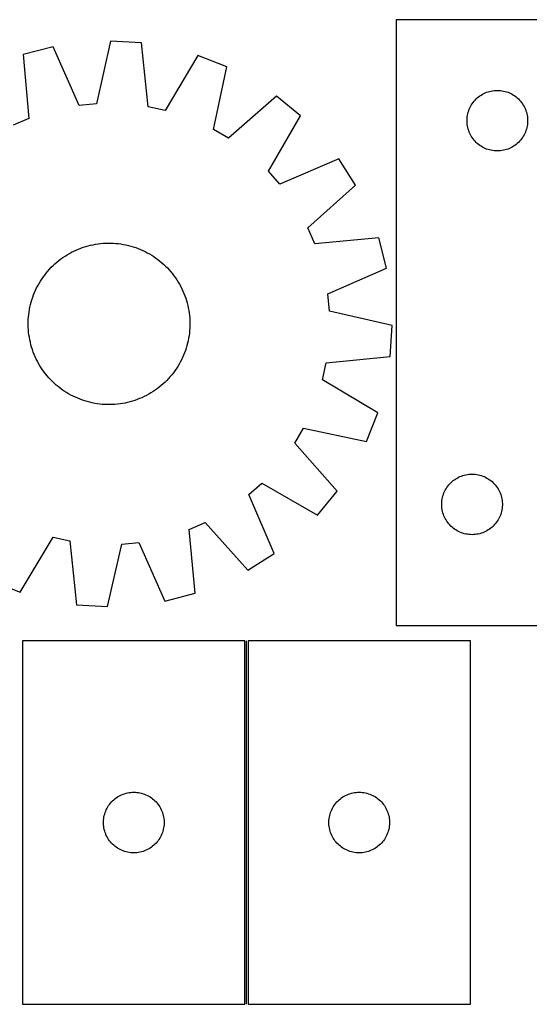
# Model space of a CAD drawing. Header units: millimetres. Extents: x 7 to 1493, y 7 to 498.
# Tile 2 of 4: x 344 to 596, y 9 to 497. Entities that reach past the tile are written whole.
import ezdxf

# ---------------------------------------------------------------- set-up
doc = ezdxf.new("R2010")
doc.units = ezdxf.units.MM
doc.layers.add('COMMON', color=5, linetype='CONTINUOUS', true_color=0x0000ff)
doc.layers.add('CUT', color=7, linetype='CONTINUOUS', true_color=0x000000)

msp = doc.modelspace()

# ---------------------------------------------------------------- linework, layer by layer
at = {"layer": 'COMMON'}
msp.add_line((455.86483, 9.103053), (455.86483, 189.103053), dxfattribs=at)
at = {"layer": 'CUT'}
for p, q in [((529.947103, 496.633568), (529.947103, 196.633568)), ((779.947103, 496.633568), (529.947103, 496.633568)), ((360.237469, 483.268034), (345.344113, 479.405585)), ((373.083683, 454.217225), (360.237469, 483.268034)), ((388.64307, 486.022604), (381.617994, 455.044821)), ((404.001055, 485.093712), (388.64307, 486.022604)), ((407.241337, 453.495052), (404.001055, 485.093712)), ((345.344113, 479.405585), (348.235531, 447.773095)), ((431.867595, 478.93565), (415.61369, 451.644895)), ((446.186864, 473.306342), (431.867595, 478.93565)), ((439.504033, 442.252928), (446.186864, 473.306342)), ((470.786573, 458.838443), (446.894883, 437.906126)), ((482.665455, 449.059756), (470.786573, 458.838443)), ((570.044822, 457.900547), (570.637961, 458.395365)), ((570.637961, 458.395365), (571.255787, 458.858993)), ((571.255787, 458.858993), (571.89666, 459.290201)), ((571.89666, 459.290201), (572.558882, 459.687846)), ((572.558882, 459.687846), (573.240696, 460.050874)), ((573.240696, 460.050874), (573.940295, 460.378321)), ((573.940295, 460.378321), (574.655822, 460.66932)), ((574.655822, 460.66932), (575.385381, 460.923098)), ((575.385381, 460.923098), (576.127037, 461.138984)), ((576.127037, 461.138984), (576.878822, 461.316403)), ((576.878822, 461.316403), (577.638745, 461.454886)), ((577.638745, 461.454886), (578.404788, 461.554066)), ((578.404788, 461.554066), (579.174922, 461.613679)), ((579.174922, 461.613679), (579.947103, 461.633568)), ((579.947103, 461.633568), (580.719285, 461.613679)), ((580.719285, 461.613679), (581.489418, 461.554066)), ((581.489418, 461.554066), (582.255462, 461.454886)), ((582.255462, 461.454886), (583.015384, 461.316403)), ((583.015384, 461.316403), (583.76717, 461.138984)), ((583.76717, 461.138984), (584.508826, 460.923098)), ((584.508826, 460.923098), (585.238385, 460.66932)), ((585.238385, 460.66932), (585.953912, 460.378321)), ((585.953912, 460.378321), (586.65351, 460.050874)), ((586.65351, 460.050874), (587.335324, 459.687846)), ((587.335324, 459.687846), (587.997546, 459.290201)), ((587.997546, 459.290201), (588.63842, 458.858993)), ((588.63842, 458.858993), (589.256246, 458.395365)), ((589.256246, 458.395365), (589.849385, 457.900547)), ((381.617994, 455.044821), (373.083683, 454.217225)), ((415.61369, 451.644895), (407.241337, 453.495052)), ((566.361569, 452.992284), (566.706921, 453.683219)), ((566.706921, 453.683219), (567.087384, 454.35546)), ((567.087384, 454.35546), (567.501948, 455.007224)), ((567.501948, 455.007224), (567.949515, 455.636782)), ((567.949515, 455.636782), (568.428897, 456.242465)), ((568.428897, 456.242465), (568.938823, 456.822668)), ((568.938823, 456.822668), (569.477941, 457.375851)), ((569.477941, 457.375851), (570.044822, 457.900547)), ((589.849385, 457.900547), (590.416266, 457.375851)), ((590.416266, 457.375851), (590.955384, 456.822668)), ((590.955384, 456.822668), (591.46531, 456.242465)), ((591.46531, 456.242465), (591.944692, 455.636782)), ((591.944692, 455.636782), (592.392259, 455.007224)), ((592.392259, 455.007224), (592.806823, 454.35546)), ((592.806823, 454.35546), (593.187285, 453.683219)), ((593.187285, 453.683219), (593.532637, 452.992284)), ((466.713672, 421.591313), (482.665455, 449.059756)), ((564.99184, 447.7912), (565.071263, 448.559543)), ((565.071263, 448.559543), (565.190134, 449.322779)), ((565.190134, 449.322779), (565.348138, 450.078884)), ((565.348138, 450.078884), (565.544855, 450.825852)), ((565.544855, 450.825852), (565.779765, 451.561704)), ((565.779765, 451.561704), (566.052244, 452.284486)), ((566.052244, 452.284486), (566.361569, 452.992284)), ((593.532637, 452.992284), (593.841963, 452.284486)), ((593.841963, 452.284486), (594.114442, 451.561704)), ((594.114442, 451.561704), (594.349351, 450.825852)), ((594.349351, 450.825852), (594.546069, 450.078884)), ((594.546069, 450.078884), (594.704073, 449.322779)), ((594.704073, 449.322779), (594.822943, 448.559543)), ((594.822943, 448.559543), (594.902366, 447.7912)), ((348.235531, 447.773095), (340.37466, 444.348758)), ((564.952076, 447.019786), (564.99184, 447.7912)), ((564.952076, 446.247349), (564.952076, 447.019786)), ((564.99184, 445.475936), (564.952076, 446.247349)), ((565.071263, 444.707592), (564.99184, 445.475936)), ((565.190134, 443.944356), (565.071263, 444.707592)), ((565.348138, 443.188252), (565.190134, 443.944356)), ((594.704073, 443.944356), (594.546069, 443.188252)), ((594.822943, 444.707592), (594.704073, 443.944356)), ((594.902366, 445.475936), (594.822943, 444.707592)), ((594.902366, 447.7912), (594.94213, 447.019786)), ((594.94213, 446.247349), (594.902366, 445.475936)), ((594.94213, 447.019786), (594.94213, 446.247349)), ((446.894883, 437.906126), (439.504033, 442.252928)), ((565.544855, 442.441283), (565.348138, 443.188252)), ((565.779765, 441.705432), (565.544855, 442.441283)), ((566.052244, 440.982649), (565.779765, 441.705432)), ((566.361569, 440.274852), (566.052244, 440.982649)), ((566.706921, 439.583917), (566.361569, 440.274852)), ((567.087384, 438.911676), (566.706921, 439.583917)), ((567.501948, 438.259912), (567.087384, 438.911676)), ((592.806823, 438.911676), (592.392259, 438.259912)), ((593.187285, 439.583917), (592.806823, 438.911676)), ((593.532637, 440.274852), (593.187285, 439.583917)), ((593.841963, 440.982649), (593.532637, 440.274852)), ((594.114442, 441.705432), (593.841963, 440.982649)), ((594.349351, 442.441283), (594.114442, 441.705432)), ((594.546069, 443.188252), (594.349351, 442.441283)), ((567.949515, 437.630354), (567.501948, 438.259912)), ((568.428897, 437.02467), (567.949515, 437.630354)), ((568.938823, 436.444468), (568.428897, 437.02467)), ((569.477941, 435.891285), (568.938823, 436.444468)), ((570.044822, 435.366589), (569.477941, 435.891285)), ((570.637961, 434.871771), (570.044822, 435.366589)), ((571.255787, 434.408143), (570.637961, 434.871771)), ((571.89666, 433.976934), (571.255787, 434.408143)), ((572.558882, 433.579289), (571.89666, 433.976934)), ((587.997546, 433.976934), (587.335324, 433.579289)), ((588.63842, 434.408143), (587.997546, 433.976934)), ((589.256246, 434.871771), (588.63842, 434.408143)), ((589.849385, 435.366589), (589.256246, 434.871771)), ((590.416266, 435.891285), (589.849385, 435.366589)), ((590.955384, 436.444468), (590.416266, 435.891285)), ((591.46531, 437.02467), (590.955384, 436.444468)), ((591.944692, 437.630354), (591.46531, 437.02467)), ((592.392259, 438.259912), (591.944692, 437.630354)), ((573.240696, 433.216262), (572.558882, 433.579289)), ((573.940295, 432.888814), (573.240696, 433.216262)), ((574.655822, 432.597816), (573.940295, 432.888814)), ((575.385381, 432.344037), (574.655822, 432.597816)), ((576.127037, 432.128152), (575.385381, 432.344037)), ((576.878822, 431.950733), (576.127037, 432.128152)), ((577.638745, 431.812249), (576.878822, 431.950733)), ((578.404788, 431.71307), (577.638745, 431.812249)), ((579.174922, 431.653456), (578.404788, 431.71307)), ((579.947103, 431.633568), (579.174922, 431.653456)), ((580.719285, 431.653456), (579.947103, 431.633568)), ((581.489418, 431.71307), (580.719285, 431.653456)), ((582.255462, 431.812249), (581.489418, 431.71307)), ((583.015384, 431.950733), (582.255462, 431.812249)), ((583.76717, 432.128152), (583.015384, 431.950733)), ((584.508826, 432.344037), (583.76717, 432.128152)), ((585.238385, 432.597816), (584.508826, 432.344037)), ((585.953912, 432.888814), (585.238385, 432.597816)), ((586.65351, 433.216262), (585.953912, 432.888814)), ((587.335324, 433.579289), (586.65351, 433.216262)), ((501.590342, 427.698238), (472.399553, 415.173359)), ((509.866049, 414.727377), (501.590342, 427.698238)), ((472.399553, 415.173359), (466.713672, 421.591313)), ((486.206786, 393.532707), (509.866049, 414.727377)), ((489.631124, 385.671837), (486.206786, 393.532707)), ((378.756268, 384.969608), (379.984061, 385.237059)), ((379.984061, 385.237059), (381.21965, 385.465813)), ((381.21965, 385.465813), (382.461814, 385.655642)), ((382.461814, 385.655642), (383.709327, 385.806361)), ((383.709327, 385.806361), (384.96096, 385.91782)), ((384.96096, 385.91782), (386.215476, 385.989909)), ((386.215476, 385.989909), (387.471637, 386.022557)), ((387.471637, 386.022557), (388.728204, 386.015732)), ((388.728204, 386.015732), (389.983936, 385.969441)), ((389.983936, 385.969441), (391.237595, 385.883729)), ((391.237595, 385.883729), (392.487943, 385.758681)), ((392.487943, 385.758681), (393.733746, 385.594421)), ((393.733746, 385.594421), (394.973775, 385.39111)), ((394.973775, 385.39111), (396.206805, 385.148949)), ((521.263614, 388.563254), (489.631124, 385.671837)), ((525.126063, 373.669899), (521.263614, 388.563254)), ((367.168299, 380.243285), (368.253353, 380.877055)), ((368.253353, 380.877055), (369.357779, 381.47643)), ((369.357779, 381.47643), (370.480486, 382.040819)), ((370.480486, 382.040819), (371.620368, 382.569664)), ((371.620368, 382.569664), (372.776299, 383.062443)), ((372.776299, 383.062443), (373.947137, 383.518671)), ((373.947137, 383.518671), (375.131729, 383.937896)), ((375.131729, 383.937896), (376.328904, 384.319706)), ((376.328904, 384.319706), (377.537481, 384.663723)), ((377.537481, 384.663723), (378.756268, 384.969608)), ((396.206805, 385.148949), (397.431621, 384.868177)), ((397.431621, 384.868177), (398.647014, 384.549071)), ((398.647014, 384.549071), (399.851783, 384.191946)), ((399.851783, 384.191946), (401.04474, 383.797155)), ((401.04474, 383.797155), (402.224708, 383.365087)), ((402.224708, 383.365087), (403.390522, 382.896168)), ((403.390522, 382.896168), (404.541031, 382.390862)), ((404.541031, 382.390862), (405.675101, 381.849666)), ((405.675101, 381.849666), (406.791612, 381.273116)), ((406.791612, 381.273116), (407.889462, 380.66178)), ((407.889462, 380.66178), (408.967568, 380.016261)), ((360.202609, 374.900484), (361.123279, 375.755688)), ((361.123279, 375.755688), (362.070357, 376.581551)), ((362.070357, 376.581551), (363.042908, 377.377259)), ((363.042908, 377.377259), (364.039974, 378.142025)), ((364.039974, 378.142025), (365.060569, 378.875095)), ((365.060569, 378.875095), (366.103688, 379.575745)), ((366.103688, 379.575745), (367.168299, 380.243285)), ((408.967568, 380.016261), (410.024865, 379.337196)), ((410.024865, 379.337196), (411.060311, 378.625256)), ((411.060311, 378.625256), (412.072884, 377.881143)), ((412.072884, 377.881143), (413.061583, 377.105592)), ((413.061583, 377.105592), (414.025434, 376.299367)), ((414.025434, 376.299367), (414.963486, 375.463265)), ((414.963486, 375.463265), (415.874812, 374.598111)), ((356.026224, 370.214855), (356.801776, 371.203554)), ((356.801776, 371.203554), (357.608, 372.167406)), ((357.608, 372.167406), (358.444102, 373.105457)), ((358.444102, 373.105457), (359.309256, 374.016783)), ((359.309256, 374.016783), (360.202609, 374.900484)), ((415.874812, 374.598111), (416.758513, 373.704758)), ((416.758513, 373.704758), (417.613717, 372.784089)), ((417.613717, 372.784089), (418.43958, 371.837011)), ((418.43958, 371.837011), (419.235287, 370.864459)), ((419.235287, 370.864459), (420.000053, 369.867393)), ((496.075254, 360.823684), (525.126063, 373.669899)), ((352.634252, 364.933583), (353.245588, 366.031433)), ((353.245588, 366.031433), (353.891107, 367.109539)), ((353.891107, 367.109539), (354.570171, 368.166836)), ((354.570171, 368.166836), (355.282111, 369.202282)), ((355.282111, 369.202282), (356.026224, 370.214855)), ((420.000053, 369.867393), (420.733123, 368.846798)), ((420.733123, 368.846798), (421.433774, 367.80368)), ((421.433774, 367.80368), (422.101314, 366.739068)), ((422.101314, 366.739068), (422.735084, 365.654014)), ((422.735084, 365.654014), (423.334459, 364.549589)), ((350.542281, 360.366679), (351.011199, 361.532493)), ((351.011199, 361.532493), (351.516506, 362.683002)), ((351.516506, 362.683002), (352.057701, 363.817072)), ((352.057701, 363.817072), (352.634252, 364.933583)), ((423.334459, 364.549589), (423.898848, 363.426881)), ((423.898848, 363.426881), (424.427693, 362.286999)), ((424.427693, 362.286999), (424.920472, 361.131069)), ((424.920472, 361.131069), (425.3767, 359.96023)), ((496.90285, 352.289374), (496.075254, 360.823684)), ((349.039191, 355.573593), (349.358297, 356.788985)), ((349.358297, 356.788985), (349.715421, 357.993754)), ((349.715421, 357.993754), (350.110213, 359.186711)), ((350.110213, 359.186711), (350.542281, 360.366679)), ((425.3767, 359.96023), (425.795925, 358.775639)), ((425.795925, 358.775639), (426.177735, 357.578464)), ((426.177735, 357.578464), (426.521752, 356.369887)), ((426.521752, 356.369887), (426.827637, 355.1511)), ((348.148686, 350.629914), (348.312947, 351.875717)), ((348.312947, 351.875717), (348.516258, 353.115746)), ((348.516258, 353.115746), (348.758419, 354.348777)), ((348.758419, 354.348777), (349.039191, 355.573593)), ((426.827637, 355.1511), (427.095088, 353.923306)), ((427.095088, 353.923306), (427.323841, 352.687718)), ((427.323841, 352.687718), (427.513671, 351.445554)), ((427.513671, 351.445554), (427.66439, 350.19804)), ((527.880633, 345.264298), (496.90285, 352.289374)), ((347.88481, 345.613608), (347.891635, 346.870175)), ((347.891635, 346.870175), (347.937926, 348.125907)), ((347.937926, 348.125907), (348.023638, 349.379566)), ((348.023638, 349.379566), (348.148686, 350.629914)), ((427.66439, 350.19804), (427.775849, 348.946408)), ((427.775849, 348.946408), (427.847938, 347.691892)), ((427.847938, 347.691892), (427.880586, 346.435731)), ((427.880586, 346.435731), (427.873761, 345.179164)), ((347.917459, 344.357447), (347.88481, 345.613608)), ((347.989548, 343.102931), (347.917459, 344.357447)), ((348.101007, 341.851299), (347.989548, 343.102931)), ((348.251725, 340.603785), (348.101007, 341.851299)), ((427.61671, 341.419425), (427.45245, 340.173622)), ((427.741758, 342.669772), (427.61671, 341.419425)), ((427.82747, 343.923431), (427.741758, 342.669772)), ((427.873761, 345.179164), (427.82747, 343.923431)), ((526.951741, 329.906313), (527.880633, 345.264298)), ((348.441555, 339.361621), (348.251725, 340.603785)), ((348.670308, 338.126032), (348.441555, 339.361621)), ((348.937759, 336.898239), (348.670308, 338.126032)), ((349.243644, 335.679452), (348.937759, 336.898239)), ((426.726206, 336.475746), (426.4071, 335.260354)), ((427.006978, 337.700562), (426.726206, 336.475746)), ((427.249139, 338.933593), (427.006978, 337.700562)), ((427.45245, 340.173622), (427.249139, 338.933593)), ((349.587661, 334.470875), (349.243644, 335.679452)), ((349.969471, 333.2737), (349.587661, 334.470875)), ((350.388697, 332.089108), (349.969471, 333.2737)), ((350.844924, 330.91827), (350.388697, 332.089108)), ((425.223115, 331.68266), (424.754197, 330.516846)), ((425.655184, 332.862628), (425.223115, 331.68266)), ((426.049975, 334.055585), (425.655184, 332.862628)), ((426.4071, 335.260354), (426.049975, 334.055585)), ((351.337704, 329.762339), (350.844924, 330.91827)), ((351.866549, 328.622458), (351.337704, 329.762339)), ((352.430937, 327.49975), (351.866549, 328.622458)), ((353.030312, 326.395324), (352.430937, 327.49975)), ((423.131145, 327.115756), (422.519808, 326.017906)), ((423.707695, 328.232266), (423.131145, 327.115756)), ((424.24889, 329.366336), (423.707695, 328.232266)), ((424.754197, 330.516846), (424.24889, 329.366336)), ((493.502924, 318.293677), (495.353081, 326.66603)), ((495.353081, 326.66603), (526.951741, 329.906313)), ((353.664082, 325.31027), (353.030312, 326.395324)), ((354.331622, 324.245659), (353.664082, 325.31027)), ((355.032273, 323.202541), (354.331622, 324.245659)), ((355.765343, 322.181945), (355.032273, 323.202541)), ((356.530109, 321.18488), (355.765343, 322.181945)), ((419.739172, 321.834484), (418.963621, 320.845784)), ((420.483285, 322.847056), (419.739172, 321.834484)), ((421.195225, 323.882502), (420.483285, 322.847056)), ((421.874289, 324.9398), (421.195225, 323.882502)), ((422.519808, 326.017906), (421.874289, 324.9398)), ((357.325816, 320.212328), (356.530109, 321.18488)), ((358.151679, 319.26525), (357.325816, 320.212328)), ((359.006884, 318.34458), (358.151679, 319.26525)), ((359.890585, 317.451227), (359.006884, 318.34458)), ((360.801911, 316.586073), (359.890585, 317.451227)), ((415.562787, 317.148855), (414.642118, 316.293651)), ((416.45614, 318.032556), (415.562787, 317.148855)), ((417.321294, 318.943882), (416.45614, 318.032556)), ((418.157396, 319.881933), (417.321294, 318.943882)), ((418.963621, 320.845784), (418.157396, 319.881933)), ((520.793679, 302.039772), (493.502924, 318.293677)), ((361.739962, 315.749971), (360.801911, 316.586073)), ((362.703813, 314.943747), (361.739962, 315.749971)), ((363.692513, 314.168195), (362.703813, 314.943747)), ((364.705085, 313.424083), (363.692513, 314.168195)), ((365.740531, 312.712143), (364.705085, 313.424083)), ((366.797829, 312.033078), (365.740531, 312.712143)), ((367.875934, 311.387559), (366.797829, 312.033078)), ((409.661709, 312.473593), (408.597097, 311.806053)), ((410.704827, 313.174244), (409.661709, 312.473593)), ((411.725422, 313.907314), (410.704827, 313.174244)), ((412.722488, 314.67208), (411.725422, 313.907314)), ((413.69504, 315.467787), (412.722488, 314.67208)), ((414.642118, 316.293651), (413.69504, 315.467787)), ((368.973784, 310.776223), (367.875934, 311.387559)), ((370.090295, 310.199672), (368.973784, 310.776223)), ((371.224365, 309.658477), (370.090295, 310.199672)), ((372.374875, 309.153171), (371.224365, 309.658477)), ((373.540689, 308.684252), (372.374875, 309.153171)), ((374.720656, 308.252184), (373.540689, 308.684252)), ((375.913614, 307.857393), (374.720656, 308.252184)), ((377.118383, 307.500268), (375.913614, 307.857393)), ((378.333775, 307.181162), (377.118383, 307.500268)), ((379.558591, 306.90039), (378.333775, 307.181162)), ((398.227915, 307.385615), (397.009129, 307.07973)), ((399.436493, 307.729633), (398.227915, 307.385615)), ((400.633668, 308.111442), (399.436493, 307.729633)), ((401.818259, 308.530668), (400.633668, 308.111442)), ((402.989098, 308.986895), (401.818259, 308.530668)), ((404.145028, 309.479675), (402.989098, 308.986895)), ((405.28491, 310.00852), (404.145028, 309.479675)), ((406.407617, 310.572908), (405.28491, 310.00852)), ((407.512043, 311.172283), (406.407617, 310.572908)), ((408.597097, 311.806053), (407.512043, 311.172283)), ((380.791622, 306.658229), (379.558591, 306.90039)), ((382.03165, 306.454918), (380.791622, 306.658229)), ((383.277453, 306.290657), (382.03165, 306.454918)), ((384.527801, 306.165609), (383.277453, 306.290657)), ((385.78146, 306.079897), (384.527801, 306.165609)), ((387.037193, 306.033606), (385.78146, 306.079897)), ((388.293759, 306.026782), (387.037193, 306.033606)), ((389.549921, 306.05943), (388.293759, 306.026782)), ((390.804436, 306.131519), (389.549921, 306.05943)), ((392.056069, 306.242978), (390.804436, 306.131519)), ((393.303583, 306.393696), (392.056069, 306.242978)), ((394.545747, 306.583526), (393.303583, 306.393696)), ((395.781335, 306.812279), (394.545747, 306.583526)), ((397.009129, 307.07973), (395.781335, 306.812279)), ((515.164371, 287.720504), (520.793679, 302.039772)), ((479.764154, 287.012484), (484.110957, 294.403335)), ((484.110957, 294.403335), (515.164371, 287.720504)), ((500.696472, 263.120794), (479.764154, 287.012484)), ((557.544822, 267.900547), (558.137961, 268.395365)), ((558.137961, 268.395365), (558.755787, 268.858993)), ((558.755787, 268.858993), (559.39666, 269.290201)), ((559.39666, 269.290201), (560.058882, 269.687846)), ((560.058882, 269.687846), (560.740696, 270.050874)), ((560.740696, 270.050874), (561.440295, 270.378321)), ((561.440295, 270.378321), (562.155822, 270.66932)), ((562.155822, 270.66932), (562.885381, 270.923098)), ((562.885381, 270.923098), (563.627037, 271.138984)), ((563.627037, 271.138984), (564.378822, 271.316403)), ((564.378822, 271.316403), (565.138745, 271.454886)), ((565.138745, 271.454886), (565.904788, 271.554066)), ((565.904788, 271.554066), (566.674922, 271.613679)), ((566.674922, 271.613679), (567.447103, 271.633568)), ((567.447103, 271.633568), (568.219285, 271.613679)), ((568.219285, 271.613679), (568.989418, 271.554066)), ((568.989418, 271.554066), (569.755462, 271.454886)), ((569.755462, 271.454886), (570.515384, 271.316403)), ((570.515384, 271.316403), (571.26717, 271.138984)), ((571.26717, 271.138984), (572.008826, 270.923098)), ((572.008826, 270.923098), (572.738385, 270.66932)), ((572.738385, 270.66932), (573.453912, 270.378321)), ((573.453912, 270.378321), (574.15351, 270.050874)), ((574.15351, 270.050874), (574.835324, 269.687846)), ((574.835324, 269.687846), (575.497546, 269.290201)), ((575.497546, 269.290201), (576.13842, 268.858993)), ((576.13842, 268.858993), (576.756246, 268.395365)), ((576.756246, 268.395365), (577.349385, 267.900547)), ((457.031388, 261.507815), (463.449341, 267.193695)), ((463.449341, 267.193695), (490.917785, 251.241913)), ((553.861569, 262.992284), (554.206921, 263.683219)), ((554.206921, 263.683219), (554.587384, 264.35546)), ((554.587384, 264.35546), (555.001948, 265.007224)), ((555.001948, 265.007224), (555.449515, 265.636782)), ((555.449515, 265.636782), (555.928897, 266.242465)), ((555.928897, 266.242465), (556.438823, 266.822668)), ((556.438823, 266.822668), (556.977941, 267.375851)), ((556.977941, 267.375851), (557.544822, 267.900547)), ((577.349385, 267.900547), (577.916266, 267.375851)), ((577.916266, 267.375851), (578.455384, 266.822668)), ((578.455384, 266.822668), (578.96531, 266.242465)), ((578.96531, 266.242465), (579.444692, 265.636782)), ((579.444692, 265.636782), (579.892259, 265.007224)), ((579.892259, 265.007224), (580.306823, 264.35546)), ((580.306823, 264.35546), (580.687285, 263.683219)), ((580.687285, 263.683219), (581.032637, 262.992284)), ((469.556266, 232.317026), (457.031388, 261.507815)), ((490.917785, 251.241913), (500.696472, 263.120794)), ((552.49184, 257.7912), (552.571263, 258.559543)), ((552.571263, 258.559543), (552.690134, 259.322779)), ((552.690134, 259.322779), (552.848138, 260.078884)), ((552.848138, 260.078884), (553.044855, 260.825852)), ((553.044855, 260.825852), (553.279765, 261.561704)), ((553.279765, 261.561704), (553.552244, 262.284486)), ((553.552244, 262.284486), (553.861569, 262.992284)), ((581.032637, 262.992284), (581.341963, 262.284486)), ((581.341963, 262.284486), (581.614442, 261.561704)), ((581.614442, 261.561704), (581.849351, 260.825852)), ((581.849351, 260.825852), (582.046069, 260.078884)), ((582.046069, 260.078884), (582.204073, 259.322779)), ((582.204073, 259.322779), (582.322943, 258.559543)), ((582.322943, 258.559543), (582.402366, 257.7912)), ((552.452076, 257.019786), (552.49184, 257.7912)), ((552.452076, 256.247349), (552.452076, 257.019786)), ((552.49184, 255.475936), (552.452076, 256.247349)), ((552.571263, 254.707592), (552.49184, 255.475936)), ((552.690134, 253.944356), (552.571263, 254.707592)), ((552.848138, 253.188252), (552.690134, 253.944356)), ((582.204073, 253.944356), (582.046069, 253.188252)), ((582.322943, 254.707592), (582.204073, 253.944356)), ((582.402366, 255.475936), (582.322943, 254.707592)), ((582.402366, 257.7912), (582.44213, 257.019786)), ((582.44213, 256.247349), (582.402366, 255.475936)), ((582.44213, 257.019786), (582.44213, 256.247349)), ((553.044855, 252.441283), (552.848138, 253.188252)), ((553.279765, 251.705432), (553.044855, 252.441283)), ((553.552244, 250.982649), (553.279765, 251.705432)), ((553.861569, 250.274852), (553.552244, 250.982649)), ((554.206921, 249.583917), (553.861569, 250.274852)), ((554.587384, 248.911676), (554.206921, 249.583917)), ((555.001948, 248.259912), (554.587384, 248.911676)), ((580.306823, 248.911676), (579.892259, 248.259912)), ((580.687285, 249.583917), (580.306823, 248.911676)), ((581.032637, 250.274852), (580.687285, 249.583917)), ((581.341963, 250.982649), (581.032637, 250.274852)), ((581.614442, 251.705432), (581.341963, 250.982649)), ((581.849351, 252.441283), (581.614442, 251.705432)), ((582.046069, 253.188252), (581.849351, 252.441283)), ((427.529866, 244.276244), (435.390736, 247.700581)), ((430.421283, 212.643753), (427.529866, 244.276244)), ((435.390736, 247.700581), (456.585406, 224.041318)), ((555.449515, 247.630354), (555.001948, 248.259912)), ((555.928897, 247.02467), (555.449515, 247.630354)), ((556.438823, 246.444468), (555.928897, 247.02467)), ((556.977941, 245.891285), (556.438823, 246.444468)), ((557.544822, 245.366589), (556.977941, 245.891285)), ((558.137961, 244.871771), (557.544822, 245.366589)), ((558.755787, 244.408143), (558.137961, 244.871771)), ((559.39666, 243.976934), (558.755787, 244.408143)), ((560.058882, 243.579289), (559.39666, 243.976934)), ((575.497546, 243.976934), (574.835324, 243.579289)), ((576.13842, 244.408143), (575.497546, 243.976934)), ((576.756246, 244.871771), (576.13842, 244.408143)), ((577.349385, 245.366589), (576.756246, 244.871771)), ((577.916266, 245.891285), (577.349385, 245.366589)), ((578.455384, 246.444468), (577.916266, 245.891285)), ((578.96531, 247.02467), (578.455384, 246.444468)), ((579.444692, 247.630354), (578.96531, 247.02467)), ((579.892259, 248.259912), (579.444692, 247.630354)), ((343.897801, 213.113689), (360.151706, 240.404444)), ((360.151706, 240.404444), (368.524059, 238.554287)), ((560.740696, 243.216262), (560.058882, 243.579289)), ((561.440295, 242.888814), (560.740696, 243.216262)), ((562.155822, 242.597816), (561.440295, 242.888814)), ((562.885381, 242.344037), (562.155822, 242.597816)), ((563.627037, 242.128152), (562.885381, 242.344037)), ((564.378822, 241.950733), (563.627037, 242.128152)), ((565.138745, 241.812249), (564.378822, 241.950733)), ((565.904788, 241.71307), (565.138745, 241.812249)), ((566.674922, 241.653456), (565.904788, 241.71307)), ((567.447103, 241.633568), (566.674922, 241.653456)), ((568.219285, 241.653456), (567.447103, 241.633568)), ((568.989418, 241.71307), (568.219285, 241.653456)), ((569.755462, 241.812249), (568.989418, 241.71307)), ((570.515384, 241.950733), (569.755462, 241.812249)), ((571.26717, 242.128152), (570.515384, 241.950733)), ((572.008826, 242.344037), (571.26717, 242.128152)), ((572.738385, 242.597816), (572.008826, 242.344037)), ((573.453912, 242.888814), (572.738385, 242.597816)), ((574.15351, 243.216262), (573.453912, 242.888814)), ((574.835324, 243.579289), (574.15351, 243.216262)), ((368.524059, 238.554287), (371.764342, 206.955627)), ((387.122327, 206.026734), (394.147402, 237.004518)), ((394.147402, 237.004518), (402.681713, 237.832113)), ((402.681713, 237.832113), (415.527928, 208.781304)), ((456.585406, 224.041318), (469.556266, 232.317026)), ((329.578533, 218.742996), (343.897801, 213.113689)), ((415.527928, 208.781304), (430.421283, 212.643753)), ((371.764342, 206.955627), (387.122327, 206.026734)), ((529.947103, 196.633568), (604.947103, 196.633568)), ((345.114829, 189.103053), (345.114829, 9.103053)), ((455.114829, 189.103053), (345.114829, 189.103053)), ((455.114829, 9.103053), (455.114829, 189.103053)), ((456.61483, 189.103053), (456.61483, 9.103053)), ((566.61483, 189.103053), (456.61483, 189.103053)), ((566.61483, 9.103053), (566.61483, 189.103053)), ((392.064386, 111.759687), (392.726608, 112.157332)), ((392.726608, 112.157332), (393.408422, 112.52036)), ((393.408422, 112.52036), (394.108021, 112.847807)), ((394.108021, 112.847807), (394.823548, 113.138806)), ((394.823548, 113.138806), (395.553107, 113.392584)), ((395.553107, 113.392584), (396.294763, 113.608469)), ((396.294763, 113.608469), (397.046548, 113.785889)), ((397.046548, 113.785889), (397.806471, 113.924372)), ((397.806471, 113.924372), (398.572514, 114.023552)), ((398.572514, 114.023552), (399.342648, 114.083165)), ((399.342648, 114.083165), (400.114829, 114.103053)), ((400.114829, 114.103053), (400.887011, 114.083165)), ((400.887011, 114.083165), (401.657144, 114.023552)), ((401.657144, 114.023552), (402.423188, 113.924372)), ((402.423188, 113.924372), (403.18311, 113.785889)), ((403.18311, 113.785889), (403.934896, 113.608469)), ((403.934896, 113.608469), (404.676552, 113.392584)), ((404.676552, 113.392584), (405.406111, 113.138806)), ((405.406111, 113.138806), (406.121638, 112.847807)), ((406.121638, 112.847807), (406.821236, 112.52036)), ((406.821236, 112.52036), (407.50305, 112.157332)), ((407.50305, 112.157332), (408.165272, 111.759687)), ((503.564387, 111.759687), (504.226609, 112.157332)), ((504.226609, 112.157332), (504.908423, 112.52036)), ((504.908423, 112.52036), (505.608022, 112.847807)), ((505.608022, 112.847807), (506.323549, 113.138806)), ((506.323549, 113.138806), (507.053108, 113.392584)), ((507.053108, 113.392584), (507.794764, 113.608469)), ((507.794764, 113.608469), (508.546549, 113.785889)), ((508.546549, 113.785889), (509.306472, 113.924372)), ((509.306472, 113.924372), (510.072515, 114.023552)), ((510.072515, 114.023552), (510.842649, 114.083165)), ((510.842649, 114.083165), (511.61483, 114.103053)), ((511.61483, 114.103053), (512.387012, 114.083165)), ((512.387012, 114.083165), (513.157145, 114.023552)), ((513.157145, 114.023552), (513.923189, 113.924372)), ((513.923189, 113.924372), (514.683111, 113.785889)), ((514.683111, 113.785889), (515.434897, 113.608469)), ((515.434897, 113.608469), (516.176553, 113.392584)), ((516.176553, 113.392584), (516.906112, 113.138806)), ((516.906112, 113.138806), (517.621639, 112.847807)), ((517.621639, 112.847807), (518.321237, 112.52036)), ((518.321237, 112.52036), (519.003051, 112.157332)), ((519.003051, 112.157332), (519.665273, 111.759687)), ((387.25511, 106.824945), (387.669674, 107.476709)), ((387.669674, 107.476709), (388.117241, 108.106268)), ((388.117241, 108.106268), (388.596623, 108.711951)), ((388.596623, 108.711951), (389.106549, 109.292154)), ((389.106549, 109.292154), (389.645667, 109.845336)), ((389.645667, 109.845336), (390.212548, 110.370032)), ((390.212548, 110.370032), (390.805687, 110.864851)), ((390.805687, 110.864851), (391.423513, 111.328479)), ((391.423513, 111.328479), (392.064386, 111.759687)), ((408.165272, 111.759687), (408.806146, 111.328479)), ((408.806146, 111.328479), (409.423972, 110.864851)), ((409.423972, 110.864851), (410.017111, 110.370032)), ((410.017111, 110.370032), (410.583992, 109.845336)), ((410.583992, 109.845336), (411.12311, 109.292154)), ((411.12311, 109.292154), (411.633036, 108.711951)), ((411.633036, 108.711951), (412.112418, 108.106268)), ((412.112418, 108.106268), (412.559985, 107.476709)), ((412.559985, 107.476709), (412.974549, 106.824945)), ((498.755111, 106.824945), (499.169675, 107.476709)), ((499.169675, 107.476709), (499.617242, 108.106268)), ((499.617242, 108.106268), (500.096624, 108.711951)), ((500.096624, 108.711951), (500.60655, 109.292154)), ((500.60655, 109.292154), (501.145668, 109.845336)), ((501.145668, 109.845336), (501.712549, 110.370032)), ((501.712549, 110.370032), (502.305688, 110.864851)), ((502.305688, 110.864851), (502.923514, 111.328479)), ((502.923514, 111.328479), (503.564387, 111.759687)), ((519.665273, 111.759687), (520.306147, 111.328479)), ((520.306147, 111.328479), (520.923973, 110.864851)), ((520.923973, 110.864851), (521.517112, 110.370032)), ((521.517112, 110.370032), (522.083993, 109.845336)), ((522.083993, 109.845336), (522.623111, 109.292154)), ((522.623111, 109.292154), (523.133037, 108.711951)), ((523.133037, 108.711951), (523.612419, 108.106268)), ((523.612419, 108.106268), (524.059986, 107.476709)), ((524.059986, 107.476709), (524.47455, 106.824945)), ((385.35786, 101.792265), (385.515864, 102.54837)), ((385.515864, 102.54837), (385.712581, 103.295338)), ((385.712581, 103.295338), (385.947491, 104.031189)), ((385.947491, 104.031189), (386.21997, 104.753972)), ((386.21997, 104.753972), (386.529295, 105.461769)), ((386.529295, 105.461769), (386.874647, 106.152705)), ((386.874647, 106.152705), (387.25511, 106.824945)), ((412.974549, 106.824945), (413.355011, 106.152705)), ((413.355011, 106.152705), (413.700363, 105.461769)), ((413.700363, 105.461769), (414.009689, 104.753972)), ((414.009689, 104.753972), (414.282168, 104.031189)), ((414.282168, 104.031189), (414.517077, 103.295338)), ((414.517077, 103.295338), (414.713795, 102.54837)), ((414.713795, 102.54837), (414.871799, 101.792265)), ((496.857861, 101.792265), (497.015865, 102.54837)), ((497.015865, 102.54837), (497.212582, 103.295338)), ((497.212582, 103.295338), (497.447492, 104.031189)), ((497.447492, 104.031189), (497.719971, 104.753972)), ((497.719971, 104.753972), (498.029296, 105.461769)), ((498.029296, 105.461769), (498.374648, 106.152705)), ((498.374648, 106.152705), (498.755111, 106.824945)), ((524.47455, 106.824945), (524.855012, 106.152705)), ((524.855012, 106.152705), (525.200364, 105.461769)), ((525.200364, 105.461769), (525.50969, 104.753972)), ((525.50969, 104.753972), (525.782169, 104.031189)), ((525.782169, 104.031189), (526.017078, 103.295338)), ((526.017078, 103.295338), (526.213796, 102.54837)), ((526.213796, 102.54837), (526.3718, 101.792265)), ((385.119802, 99.489272), (385.159566, 100.260685)), ((385.119802, 98.716835), (385.119802, 99.489272)), ((385.159566, 97.945422), (385.119802, 98.716835)), ((385.159566, 100.260685), (385.238989, 101.029029)), ((385.238989, 97.177078), (385.159566, 97.945422)), ((385.238989, 101.029029), (385.35786, 101.792265)), ((414.871799, 101.792265), (414.990669, 101.029029)), ((414.990669, 101.029029), (415.070092, 100.260685)), ((415.070092, 97.945422), (414.990669, 97.177078)), ((415.070092, 100.260685), (415.109856, 99.489272)), ((415.109856, 98.716835), (415.070092, 97.945422)), ((415.109856, 99.489272), (415.109856, 98.716835)), ((496.619803, 99.489272), (496.659567, 100.260685)), ((496.619803, 98.716835), (496.619803, 99.489272)), ((496.659567, 97.945422), (496.619803, 98.716835)), ((496.659567, 100.260685), (496.73899, 101.029029)), ((496.73899, 97.177078), (496.659567, 97.945422)), ((496.73899, 101.029029), (496.857861, 101.792265)), ((526.3718, 101.792265), (526.49067, 101.029029)), ((526.49067, 101.029029), (526.570093, 100.260685)), ((526.570093, 97.945422), (526.49067, 97.177078)), ((526.570093, 100.260685), (526.609857, 99.489272)), ((526.609857, 98.716835), (526.570093, 97.945422)), ((526.609857, 99.489272), (526.609857, 98.716835)), ((385.35786, 96.413842), (385.238989, 97.177078)), ((385.515864, 95.657737), (385.35786, 96.413842)), ((385.712581, 94.910769), (385.515864, 95.657737)), ((385.947491, 94.174918), (385.712581, 94.910769)), ((386.21997, 93.452135), (385.947491, 94.174918)), ((386.529295, 92.744338), (386.21997, 93.452135)), ((386.874647, 92.053402), (386.529295, 92.744338)), ((413.700363, 92.744338), (413.355011, 92.053402)), ((414.009689, 93.452135), (413.700363, 92.744338)), ((414.282168, 94.174918), (414.009689, 93.452135)), ((414.517077, 94.910769), (414.282168, 94.174918)), ((414.713795, 95.657737), (414.517077, 94.910769)), ((414.871799, 96.413842), (414.713795, 95.657737)), ((414.990669, 97.177078), (414.871799, 96.413842)), ((496.857861, 96.413842), (496.73899, 97.177078)), ((497.015865, 95.657737), (496.857861, 96.413842)), ((497.212582, 94.910769), (497.015865, 95.657737)), ((497.447492, 94.174918), (497.212582, 94.910769)), ((497.719971, 93.452135), (497.447492, 94.174918)), ((498.029296, 92.744338), (497.719971, 93.452135)), ((498.374648, 92.053402), (498.029296, 92.744338)), ((525.200364, 92.744338), (524.855012, 92.053402)), ((525.50969, 93.452135), (525.200364, 92.744338)), ((525.782169, 94.174918), (525.50969, 93.452135)), ((526.017078, 94.910769), (525.782169, 94.174918)), ((526.213796, 95.657737), (526.017078, 94.910769)), ((526.3718, 96.413842), (526.213796, 95.657737)), ((526.49067, 97.177078), (526.3718, 96.413842)), ((387.25511, 91.381161), (386.874647, 92.053402)), ((387.669674, 90.729398), (387.25511, 91.381161)), ((388.117241, 90.099839), (387.669674, 90.729398)), ((388.596623, 89.494156), (388.117241, 90.099839)), ((389.106549, 88.913953), (388.596623, 89.494156)), ((389.645667, 88.360771), (389.106549, 88.913953)), ((390.212548, 87.836074), (389.645667, 88.360771)), ((390.805687, 87.341256), (390.212548, 87.836074)), ((410.017111, 87.836074), (409.423972, 87.341256)), ((410.583992, 88.360771), (410.017111, 87.836074)), ((411.12311, 88.913953), (410.583992, 88.360771)), ((411.633036, 89.494156), (411.12311, 88.913953)), ((412.112418, 90.099839), (411.633036, 89.494156)), ((412.559985, 90.729398), (412.112418, 90.099839)), ((412.974549, 91.381161), (412.559985, 90.729398)), ((413.355011, 92.053402), (412.974549, 91.381161)), ((498.755111, 91.381161), (498.374648, 92.053402)), ((499.169675, 90.729398), (498.755111, 91.381161)), ((499.617242, 90.099839), (499.169675, 90.729398)), ((500.096624, 89.494156), (499.617242, 90.099839)), ((500.60655, 88.913953), (500.096624, 89.494156)), ((501.145668, 88.360771), (500.60655, 88.913953)), ((501.712549, 87.836074), (501.145668, 88.360771)), ((502.305688, 87.341256), (501.712549, 87.836074)), ((521.517112, 87.836074), (520.923973, 87.341256)), ((522.083993, 88.360771), (521.517112, 87.836074)), ((522.623111, 88.913953), (522.083993, 88.360771)), ((523.133037, 89.494156), (522.623111, 88.913953)), ((523.612419, 90.099839), (523.133037, 89.494156)), ((524.059986, 90.729398), (523.612419, 90.099839)), ((524.47455, 91.381161), (524.059986, 90.729398)), ((524.855012, 92.053402), (524.47455, 91.381161)), ((391.423513, 86.877628), (390.805687, 87.341256)), ((392.064386, 86.44642), (391.423513, 86.877628)), ((392.726608, 86.048775), (392.064386, 86.44642)), ((393.408422, 85.685747), (392.726608, 86.048775)), ((394.108021, 85.3583), (393.408422, 85.685747)), ((394.823548, 85.067301), (394.108021, 85.3583)), ((395.553107, 84.813523), (394.823548, 85.067301)), ((396.294763, 84.597638), (395.553107, 84.813523)), ((397.046548, 84.420218), (396.294763, 84.597638)), ((397.806471, 84.281735), (397.046548, 84.420218)), ((398.572514, 84.182555), (397.806471, 84.281735)), ((399.342648, 84.122942), (398.572514, 84.182555)), ((400.114829, 84.103053), (399.342648, 84.122942)), ((400.887011, 84.122942), (400.114829, 84.103053)), ((401.657144, 84.182555), (400.887011, 84.122942)), ((402.423188, 84.281735), (401.657144, 84.182555)), ((403.18311, 84.420218), (402.423188, 84.281735)), ((403.934896, 84.597638), (403.18311, 84.420218)), ((404.676552, 84.813523), (403.934896, 84.597638)), ((405.406111, 85.067301), (404.676552, 84.813523)), ((406.121638, 85.3583), (405.406111, 85.067301)), ((406.821236, 85.685747), (406.121638, 85.3583)), ((407.50305, 86.048775), (406.821236, 85.685747)), ((408.165272, 86.44642), (407.50305, 86.048775)), ((408.806146, 86.877628), (408.165272, 86.44642)), ((409.423972, 87.341256), (408.806146, 86.877628)), ((502.923514, 86.877628), (502.305688, 87.341256)), ((503.564387, 86.44642), (502.923514, 86.877628)), ((504.226609, 86.048775), (503.564387, 86.44642)), ((504.908423, 85.685747), (504.226609, 86.048775)), ((505.608022, 85.3583), (504.908423, 85.685747)), ((506.323549, 85.067301), (505.608022, 85.3583)), ((507.053108, 84.813523), (506.323549, 85.067301)), ((507.794764, 84.597638), (507.053108, 84.813523)), ((508.546549, 84.420218), (507.794764, 84.597638)), ((509.306472, 84.281735), (508.546549, 84.420218)), ((510.072515, 84.182555), (509.306472, 84.281735)), ((510.842649, 84.122942), (510.072515, 84.182555)), ((511.61483, 84.103053), (510.842649, 84.122942)), ((512.387012, 84.122942), (511.61483, 84.103053)), ((513.157145, 84.182555), (512.387012, 84.122942)), ((513.923189, 84.281735), (513.157145, 84.182555)), ((514.683111, 84.420218), (513.923189, 84.281735)), ((515.434897, 84.597638), (514.683111, 84.420218)), ((516.176553, 84.813523), (515.434897, 84.597638)), ((516.906112, 85.067301), (516.176553, 84.813523)), ((517.621639, 85.3583), (516.906112, 85.067301)), ((518.321237, 85.685747), (517.621639, 85.3583)), ((519.003051, 86.048775), (518.321237, 85.685747)), ((519.665273, 86.44642), (519.003051, 86.048775)), ((520.306147, 86.877628), (519.665273, 86.44642)), ((520.923973, 87.341256), (520.306147, 86.877628)), ((345.114829, 9.103053), (455.114829, 9.103053)), ((456.61483, 9.103053), (566.61483, 9.103053))]:
    msp.add_line(p, q, dxfattribs=at)

doc.saveas('drawing.dxf')
